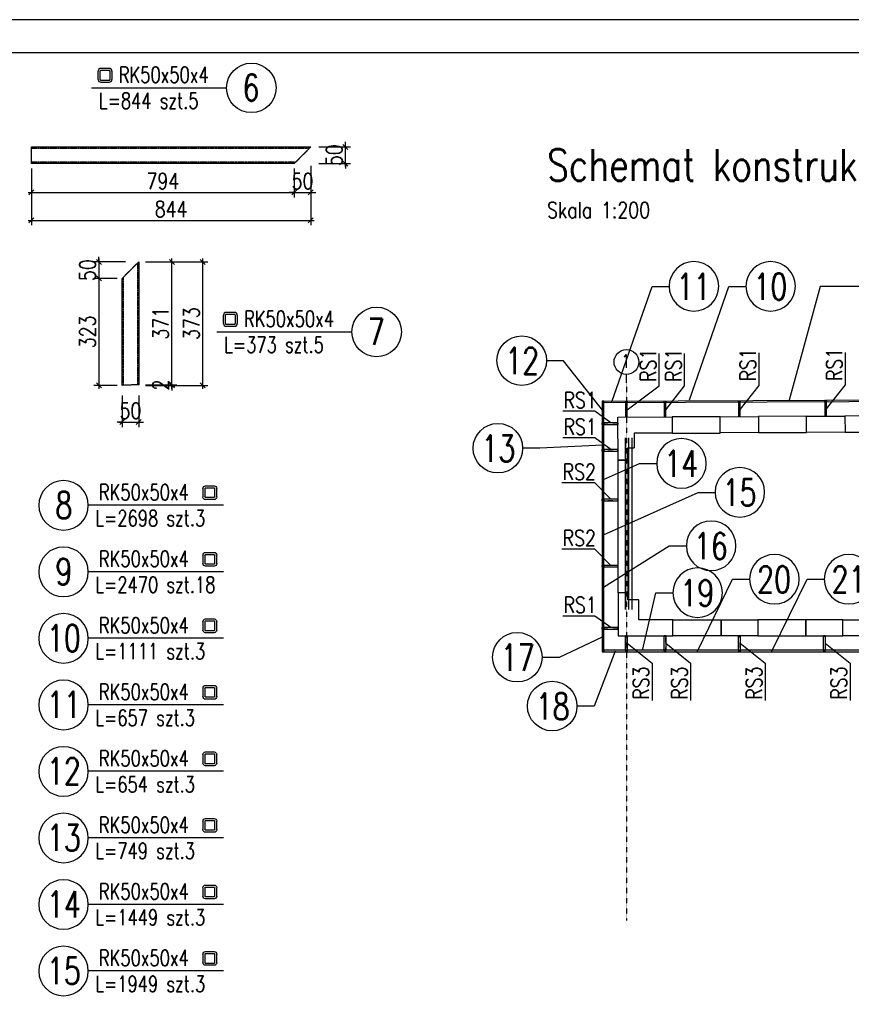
# Model space of a CAD drawing. Header units: millimetres. Extents: x 496414 to 508819, y 58885 to 64825.
# Tile 4 of 5: x 503509 to 506020, y 61852 to 64825. Entities that reach past the tile are written whole.
import ezdxf
from ezdxf.enums import TextEntityAlignment as Align

# ---------------------------------------------------------------- set-up
doc = ezdxf.new("R2010")
doc.units = ezdxf.units.MM
doc.linetypes.add('CENTER2', pattern=[1.125, 0.75, -0.125, 0.125, -0.125])
doc.linetypes.add('PRZERYWANA', pattern=[0.282222, 0.141111, -0.141111])
for name, color, linetype in [('11 - opisy TXT2', 4, 'Continuous'), ('111 - opisy TXT3', 2, 'Continuous'), ('2 - linie odniesienia opisy', 8, 'Continuous'), ('3 - linia 1', 1, 'Continuous'), ('33 - linia 2', 3, 'Continuous'), ('44 - osie 2', 6, 'CENTER2'), ('555 - cienka przerywana 3', 1, 'PRZERYWANA')]:
    doc.layers.add(name, color=color, linetype=linetype)
doc.styles.add('TXT2', font='simplex.shx', dxfattribs={"width": 0.8, "height": 48})
doc.dimstyles.new('R1 - milimetry', dxfattribs={"dimtxt": 48, "dimasz": 15, "dimexe": 15, "dimexo": 15, "dimgap": 10, "dimtad": 0, "dimdec": 0, "dimzin": 0, "dimdsep": 46, "dimtxsty": 'TXT2', "dimblk1": 'OBLIQUE', "dimblk2": 'OBLIQUE', "dimsah": 1, "dimcen": -0.6, "dimdle": 10, "dimclrt": 4, "dimadec": 0, "dimazin": 0, "dimtfac": 0.75, "dimtdec": 0, "dimtix": 1, "dimtmove": 2, "dimatfit": 3, "dimldrblk": 'OBLIQUE', "dimfxl": 80, "dimfxlon": 1, "dimtvp": 0.75, "dimtolj": 1, "dimtzin": 0, "dimarcsym": 0})

# ---------------------------------------------------------------- blocks, each defined once
blk = doc.blocks.new('pozycja')
at = {"layer": '111 - opisy TXT3', "linetype": 'Continuous'}
blk.add_circle((63.2, -0.2), 37.4, dxfattribs=at)
at = {"layer": '2 - linie odniesienia opisy', "linetype": 'Continuous'}
blk.add_line((0, 0), (25.8, 0), dxfattribs=at)
at = {"layer": '111 - opisy TXT3', "linetype": 'Continuous', "style": 'TXT2', "width": 0.75}
blk.add_attdef('NR', text='', height=40, dxfattribs=at).set_placement((62.6, -19.8), align=Align.CENTER)
blk = doc.blocks.new('A$C75F72A73')
at = {"layer": '44 - osie 2'}
for p, q in [((21743, 2113), (21743, -15330)), ((22169, 2113), (22169, -15330)), ((26919, 2112), (26919, -15331)), ((31088, 2113), (31088, -15330)), ((-6, 1361), (-6, -14870)), ((12534, 1277), (12534, -14773)), ((31505, 251), (21213, 251)), ((31763, -2796), (20807, -2796)), ((31763, -8012), (20807, -8012)), ((31505, -11392), (21213, -11392)), ((31505, -12992), (21802, -12992))]:
    blk.add_line(p, q, dxfattribs=at)
at = {"layer": '2 - linie odniesienia opisy'}
ref = blk.add_blockref('pozycja', (21743, 2113), dxfattribs=dict(at, xscale=10, yscale=10, zscale=10, rotation=90))
ref.add_attrib('NR', '3', dxfattribs={"layer": '111 - opisy TXT3', "linetype": 'Continuous', "height": 400, "style": 'TXT2', "width": 0.75}).set_placement((21723, 2568), align=Align.CENTER)
ref = blk.add_blockref('pozycja', (22169, 2113), dxfattribs=dict(at, xscale=10, yscale=10, zscale=10, rotation=90))
ref.add_attrib('NR', '4', dxfattribs={"layer": '111 - opisy TXT3', "linetype": 'Continuous', "height": 400, "style": 'TXT2', "width": 0.75}).set_placement((22150, 2568), align=Align.CENTER)
ref = blk.add_blockref('pozycja', (26919, 2112), dxfattribs=dict(at, xscale=10, yscale=10, zscale=10, rotation=90))
ref.add_attrib('NR', '5', dxfattribs={"layer": '111 - opisy TXT3', "linetype": 'Continuous', "height": 400, "style": 'TXT2', "width": 0.75}).set_placement((26900, 2567), align=Align.CENTER)
ref = blk.add_blockref('pozycja', (31088, 2113), dxfattribs=dict(at, xscale=10, yscale=10, zscale=10, rotation=90))
ref.add_attrib('NR', '6', dxfattribs={"layer": '111 - opisy TXT3', "linetype": 'Continuous', "height": 400, "style": 'TXT2', "width": 0.75}).set_placement((31069, 2568), align=Align.CENTER)
ref = blk.add_blockref('pozycja', (-6, 1361), dxfattribs=dict(at, xscale=10, yscale=10, zscale=10, rotation=90))
ref.add_attrib('NR', '1', dxfattribs={"layer": '111 - opisy TXT3', "linetype": 'Continuous', "height": 400, "style": 'TXT2', "width": 0.75}).set_placement((-25, 1816), align=Align.CENTER)
ref = blk.add_blockref('pozycja', (12534, 1277), dxfattribs=dict(at, xscale=10, yscale=10, zscale=10, rotation=90))
ref.add_attrib('NR', '2', dxfattribs={"layer": '111 - opisy TXT3', "linetype": 'Continuous', "height": 400, "style": 'TXT2', "width": 0.75}).set_placement((12515, 1732), align=Align.CENTER)
at = {"layer": '2 - linie odniesienia opisy', "xscale": 10, "yscale": 10, "zscale": 10}
for p, values in [((31505, 251), {'NR': 'C'}), ((31505, -2794), {'NR': 'B"'}), ((31505, -8009), {'NR': "B'"}), ((31505, -11392), {'NR': "A'"}), ((31505, -12992), {'NR': 'A'})]:
    blk.add_blockref('pozycja', p, dxfattribs=at).add_auto_attribs(values)
blk = doc.blocks.new('A$C7CE26488')
at = {"layer": '33 - linia 2'}
for points in [[(25, -8), (25, -42, -0.414214), (17, -50), (-17, -50, -0.414214), (-25, -42), (-25, -8, -0.414214), (-17, 0), (17, 0, -0.414214)], [(21, -8), (21, -42, -0.414214), (17, -46), (-17, -46, -0.414214), (-21, -42), (-21, -8, -0.414214), (-17, -4), (17, -4, -0.414214)]]:
    blk.add_lwpolyline(points, format="xyb", close=True, dxfattribs=at)
at = {"layer": '44 - osie 2'}
for points in [[(0, 6), (0, -55)], [(-38, -25), (40, -25)]]:
    blk.add_lwpolyline(points, dxfattribs=at)
blk = doc.blocks.new('A$C36F456F6')
at = {"layer": '33 - linia 2'}
for points in [[(25, 6), (25, 430), (-25, 430), (-25, 6)], [(25, 0), (-25, 0), (-25, 6), (25, 6)]]:
    blk.add_lwpolyline(points, close=True, dxfattribs=at)
at = {"layer": '555 - cienka przerywana 3'}
blk.add_lwpolyline([(21, 6), (21, 430), (-21, 430), (-21, 6)], close=True, dxfattribs=at)
at = {"layer": '44 - osie 2'}
blk.add_blockref('A$C7CE26488', (0, 480), dxfattribs=at)
blk = doc.blocks.new('p-op-p-5')
at = {"layer": '111 - opisy TXT3', "linetype": 'Continuous'}
blk.add_circle((241.4, -0.2), 37.4, dxfattribs=at)
at = {"layer": '2 - linie odniesienia opisy'}
for p, q in [((10.1, 12.4), (10.1, 25.2)), ((13.1, 12.4), (13.1, 25.2)), ((26.9, 29.2), (14.1, 29.2)), ((26.9, 26.2), (14.1, 26.2)), ((27.9, 25.2), (27.9, 12.4)), ((30.9, 25.2), (30.9, 12.4)), ((14.1, 11.4), (26.9, 11.4)), ((14.1, 8.4), (26.9, 8.4))]:
    blk.add_line(p, q, dxfattribs=at)
at = {"layer": '2 - linie odniesienia opisy', "linetype": 'Continuous'}
blk.add_line((0, 0), (204, 0), dxfattribs=at)
at = {"layer": '2 - linie odniesienia opisy'}
for centre, radius, start, end in [((14.1, 25.2), 4, 90, 180), ((14.1, 25.2), 1, 90, 180), ((26.9, 25.2), 4, 0, 90), ((26.9, 25.2), 1, 0, 90), ((14.1, 12.4), 4, 180, 270), ((14.1, 12.4), 1, 180, 270), ((26.9, 12.4), 1, 270, 0), ((26.9, 12.4), 4, 270, 0)]:
    blk.add_arc(centre, radius, start, end, dxfattribs=at)
at = {"layer": '111 - opisy TXT3', "linetype": 'Continuous', "style": 'TXT2', "width": 0.75}
blk.add_attdef('NR', text='', height=40, dxfattribs=at).set_placement((240.9, -19.8), align=Align.CENTER)
at = {"layer": '2 - linie odniesienia opisy', "color": 4, "style": 'TXT2', "width": 0.75}
blk.add_attdef('OPIS', text='', height=24, dxfattribs=at).set_placement((42.2, 0.4), align=Align.BOTTOM_LEFT)
blk.add_attdef('DLUGOSC', text='', height=24, dxfattribs=at).set_placement((42.1, -7.6), align=Align.TOP_LEFT)
blk = doc.blocks.new('_OBLIQUE')
at = {"color": 0, "linetype": 'ByBlock'}
blk.add_line((-0.5, -0.5), (0.5, 0.5), dxfattribs=at)
blk = doc.blocks.new('*D13')
at = {"layer": '2 - linie odniesienia opisy', "color": 0, "lineweight": -2, "ltscale": 40, "transparency": 16777216}
for p, q in [((503888.6, 63723.1), (503983.6, 63723.1)), ((503888.6, 63721.1), (503983.6, 63721.1)), ((503968.6, 63723.1), (503968.6, 63738.1)), ((503968.6, 63711.1), (503968.6, 63733.1)), ((503968.6, 63721.1), (503968.6, 63706.1))]:
    blk.add_line(p, q, dxfattribs=at)
at = {"layer": 'Defpoints', "color": 0, "transparency": 16777216}
for p in [(503818.2, 63721.1), (503868.1, 63723.1), (503968.6, 63723.1)]:
    blk.add_point(p, dxfattribs=at)
at = {"layer": '2 - linie odniesienia opisy', "color": 0, "lineweight": -2, "transparency": 16777216, "xscale": 15, "yscale": 15, "zscale": 15}
for p, rotation in [((503968.6, 63723.1), 270), ((503968.6, 63721.1), 90)]:
    blk.add_blockref('_OBLIQUE', p, dxfattribs=dict(at, rotation=rotation))
at = {"layer": '2 - linie odniesienia opisy', "color": 4, "ltscale": 40, "transparency": 16777216, "insert": (503934.6, 63722.1), "char_height": 48, "attachment_point": 5, "rotation": 90, "style": 'TXT2'}
blk.add_mtext('\\A1;2', dxfattribs=at)
blk = doc.blocks.new('*D14')
at = {"layer": '2 - linie odniesienia opisy', "color": 0, "lineweight": -2, "ltscale": 40, "transparency": 16777216}
for p, q in [((503968.6, 63713.1), (503968.6, 64104)), ((503888.6, 64094), (503983.6, 64094)), ((503888.6, 63723.1), (503983.6, 63723.1))]:
    blk.add_line(p, q, dxfattribs=at)
at = {"layer": 'Defpoints', "color": 0, "transparency": 16777216}
for p in [(503868.1, 64094), (503968.6, 64094), (503868.1, 63723.1)]:
    blk.add_point(p, dxfattribs=at)
at = {"layer": '2 - linie odniesienia opisy', "color": 0, "lineweight": -2, "transparency": 16777216, "xscale": 15, "yscale": 15, "zscale": 15}
for p, rotation in [((503968.6, 64094), 90), ((503968.6, 63723.1), 270)]:
    blk.add_blockref('_OBLIQUE', p, dxfattribs=dict(at, rotation=rotation))
at = {"layer": '2 - linie odniesienia opisy', "color": 4, "ltscale": 40, "transparency": 16777216, "insert": (503934.6, 63908.6), "char_height": 48, "attachment_point": 5, "rotation": 90, "style": 'TXT2'}
blk.add_mtext('\\A1;371', dxfattribs=at)
blk = doc.blocks.new('*D15')
at = {"layer": '2 - linie odniesienia opisy', "color": 0, "lineweight": -2, "ltscale": 40, "transparency": 16777216}
for p, q in [((504061.4, 63711.1), (504061.4, 64104)), ((503981.4, 64094), (504076.4, 64094)), ((503981.4, 63721.1), (504076.4, 63721.1))]:
    blk.add_line(p, q, dxfattribs=at)
at = {"layer": 'Defpoints', "color": 0, "transparency": 16777216}
for p in [(503868.1, 64094), (504061.4, 64094), (503818.2, 63721.1)]:
    blk.add_point(p, dxfattribs=at)
at = {"layer": '2 - linie odniesienia opisy', "color": 0, "lineweight": -2, "transparency": 16777216, "xscale": 15, "yscale": 15, "zscale": 15}
for p, rotation in [((504061.4, 64094), 90), ((504061.4, 63721.1), 270)]:
    blk.add_blockref('_OBLIQUE', p, dxfattribs=dict(at, rotation=rotation))
at = {"layer": '2 - linie odniesienia opisy', "color": 4, "ltscale": 40, "transparency": 16777216, "insert": (504027.4, 63907.5), "char_height": 48, "attachment_point": 5, "rotation": 90, "style": 'TXT2'}
blk.add_mtext('\\A1;373', dxfattribs=at)
blk = doc.blocks.new('*D16')
at = {"layer": '2 - linie odniesienia opisy', "color": 0, "lineweight": -2, "ltscale": 40, "transparency": 16777216}
for p, q in [((503747.8, 64094), (503747.8, 64109)), ((503747.8, 64104), (503747.8, 64034)), ((503827.8, 64094), (503732.8, 64094)), ((503803.1, 64044), (503732.8, 64044)), ((503747.8, 64044), (503747.8, 64029))]:
    blk.add_line(p, q, dxfattribs=at)
at = {"layer": 'Defpoints', "color": 0, "transparency": 16777216}
for p in [(503868.1, 64094), (503747.8, 64044), (503818.1, 64044)]:
    blk.add_point(p, dxfattribs=at)
at = {"layer": '2 - linie odniesienia opisy', "color": 0, "lineweight": -2, "transparency": 16777216, "xscale": 15, "yscale": 15, "zscale": 15}
for p, rotation in [((503747.8, 64094), 270), ((503747.8, 64044), 90)]:
    blk.add_blockref('_OBLIQUE', p, dxfattribs=dict(at, rotation=rotation))
at = {"layer": '2 - linie odniesienia opisy', "color": 4, "ltscale": 40, "transparency": 16777216, "insert": (503713.8, 64069), "char_height": 48, "attachment_point": 5, "rotation": 90, "style": 'TXT2'}
blk.add_mtext('\\A1;50', dxfattribs=at)
blk = doc.blocks.new('*D17')
at = {"layer": '2 - linie odniesienia opisy', "color": 0, "lineweight": -2, "ltscale": 40, "transparency": 16777216}
for p, q in [((503803.1, 64044), (503732.8, 64044)), ((503747.8, 64054), (503747.8, 63711.1)), ((503803.2, 63721.1), (503732.8, 63721.1))]:
    blk.add_line(p, q, dxfattribs=at)
at = {"layer": 'Defpoints', "color": 0, "transparency": 16777216}
for p in [(503818.1, 64044), (503747.8, 63721.1), (503818.2, 63721.1)]:
    blk.add_point(p, dxfattribs=at)
at = {"layer": '2 - linie odniesienia opisy', "color": 0, "lineweight": -2, "transparency": 16777216, "xscale": 15, "yscale": 15, "zscale": 15}
for p, rotation in [((503747.8, 64044), 90), ((503747.8, 63721.1), 270)]:
    blk.add_blockref('_OBLIQUE', p, dxfattribs=dict(at, rotation=rotation))
at = {"layer": '2 - linie odniesienia opisy', "color": 4, "ltscale": 40, "transparency": 16777216, "insert": (503713.8, 63882.5), "char_height": 48, "attachment_point": 5, "rotation": 90, "style": 'TXT2'}
blk.add_mtext('\\A1;323', dxfattribs=at)
blk = doc.blocks.new('*D18')
at = {"layer": '2 - linie odniesienia opisy', "color": 0, "lineweight": -2, "ltscale": 40, "transparency": 16777216}
for p, q in [((503818.2, 63690.4), (503818.2, 63595.4)), ((503868.1, 63690.4), (503868.1, 63595.4)), ((503818.2, 63610.4), (503803.2, 63610.4)), ((503808.2, 63610.4), (503878.1, 63610.4)), ((503868.1, 63610.4), (503883.1, 63610.4))]:
    blk.add_line(p, q, dxfattribs=at)
at = {"layer": 'Defpoints', "color": 0, "transparency": 16777216}
for p in [(503818.2, 63721.1), (503868.1, 63723.1), (503868.1, 63610.4)]:
    blk.add_point(p, dxfattribs=at)
at = {"layer": '2 - linie odniesienia opisy', "color": 0, "lineweight": -2, "transparency": 16777216, "xscale": 15, "yscale": 15, "zscale": 15}
blk.add_blockref('_OBLIQUE', (503818.2, 63610.4), dxfattribs=at)
at = {"layer": '2 - linie odniesienia opisy', "color": 0, "lineweight": -2, "transparency": 16777216, "xscale": 15, "yscale": 15, "zscale": 15, "rotation": 180}
blk.add_blockref('_OBLIQUE', (503868.1, 63610.4), dxfattribs=at)
at = {"layer": '2 - linie odniesienia opisy', "color": 4, "ltscale": 40, "transparency": 16777216, "insert": (503843.1, 63644.4), "char_height": 48, "attachment_point": 5, "style": 'TXT2'}
blk.add_mtext('\\A1;50', dxfattribs=at)
blk = doc.blocks.new('*D19')
at = {"layer": '2 - linie odniesienia opisy', "color": 0, "lineweight": -2, "ltscale": 40, "transparency": 16777216}
for p, q in [((503544.1, 64376), (503544.1, 64288.8)), ((504337.8, 64376), (504337.8, 64288.8)), ((503534.1, 64303.8), (504347.8, 64303.8))]:
    blk.add_line(p, q, dxfattribs=at)
at = {"layer": 'Defpoints', "color": 0, "transparency": 16777216}
for p in [(503544.1, 64391), (504337.8, 64391), (504337.8, 64303.8)]:
    blk.add_point(p, dxfattribs=at)
at = {"layer": '2 - linie odniesienia opisy', "color": 0, "lineweight": -2, "transparency": 16777216, "xscale": 15, "yscale": 15, "zscale": 15, "rotation": 180}
blk.add_blockref('_OBLIQUE', (503544.1, 64303.8), dxfattribs=at)
at = {"layer": '2 - linie odniesienia opisy', "color": 0, "lineweight": -2, "transparency": 16777216, "xscale": 15, "yscale": 15, "zscale": 15}
blk.add_blockref('_OBLIQUE', (504337.8, 64303.8), dxfattribs=at)
at = {"layer": '2 - linie odniesienia opisy', "color": 4, "ltscale": 40, "transparency": 16777216, "insert": (503941, 64337.8), "char_height": 48, "attachment_point": 5, "style": 'TXT2'}
blk.add_mtext('\\A1;794', dxfattribs=at)
blk = doc.blocks.new('*D20')
at = {"layer": '2 - linie odniesienia opisy', "color": 0, "lineweight": -2, "ltscale": 40, "transparency": 16777216}
for p, q in [((504337.8, 64376), (504337.8, 64288.8)), ((504387.8, 64383.8), (504387.8, 64288.8)), ((504337.8, 64303.8), (504322.8, 64303.8)), ((504327.8, 64303.8), (504397.8, 64303.8)), ((504387.8, 64303.8), (504402.8, 64303.8))]:
    blk.add_line(p, q, dxfattribs=at)
at = {"layer": 'Defpoints', "color": 0, "transparency": 16777216}
for p in [(504387.8, 64441), (504337.8, 64391), (504387.8, 64303.8)]:
    blk.add_point(p, dxfattribs=at)
at = {"layer": '2 - linie odniesienia opisy', "color": 0, "lineweight": -2, "transparency": 16777216, "xscale": 15, "yscale": 15, "zscale": 15}
blk.add_blockref('_OBLIQUE', (504337.8, 64303.8), dxfattribs=at)
at = {"layer": '2 - linie odniesienia opisy', "color": 0, "lineweight": -2, "transparency": 16777216, "xscale": 15, "yscale": 15, "zscale": 15, "rotation": 180}
blk.add_blockref('_OBLIQUE', (504387.8, 64303.8), dxfattribs=at)
at = {"layer": '2 - linie odniesienia opisy', "color": 4, "ltscale": 40, "transparency": 16777216, "insert": (504362.8, 64337.8), "char_height": 48, "attachment_point": 5, "style": 'TXT2'}
blk.add_mtext('\\A1;50', dxfattribs=at)
blk = doc.blocks.new('*D21')
at = {"layer": '2 - linie odniesienia opisy', "color": 0, "lineweight": -2, "ltscale": 40, "transparency": 16777216}
for p, q in [((503544.1, 64299.4), (503544.1, 64204.4)), ((504387.8, 64299.4), (504387.8, 64204.4)), ((503534.1, 64219.4), (504397.8, 64219.4))]:
    blk.add_line(p, q, dxfattribs=at)
at = {"layer": 'Defpoints', "color": 0, "transparency": 16777216}
for p in [(504387.8, 64441), (503544.1, 64391), (504387.8, 64219.4)]:
    blk.add_point(p, dxfattribs=at)
at = {"layer": '2 - linie odniesienia opisy', "color": 0, "lineweight": -2, "transparency": 16777216, "xscale": 15, "yscale": 15, "zscale": 15, "rotation": 180}
blk.add_blockref('_OBLIQUE', (503544.1, 64219.4), dxfattribs=at)
at = {"layer": '2 - linie odniesienia opisy', "color": 0, "lineweight": -2, "transparency": 16777216, "xscale": 15, "yscale": 15, "zscale": 15}
blk.add_blockref('_OBLIQUE', (504387.8, 64219.4), dxfattribs=at)
at = {"layer": '2 - linie odniesienia opisy', "color": 4, "ltscale": 40, "transparency": 16777216, "insert": (503966, 64253.4), "char_height": 48, "attachment_point": 5, "style": 'TXT2'}
blk.add_mtext('\\A1;844', dxfattribs=at)
blk = doc.blocks.new('*D22')
at = {"layer": '2 - linie odniesienia opisy', "color": 0, "lineweight": -2, "ltscale": 40, "transparency": 16777216}
for p, q in [((504412.5, 64441), (504507.5, 64441)), ((504492.5, 64441), (504492.5, 64456)), ((504492.5, 64381), (504492.5, 64451)), ((504412.5, 64391), (504507.5, 64391)), ((504492.5, 64391), (504492.5, 64376))]:
    blk.add_line(p, q, dxfattribs=at)
at = {"layer": 'Defpoints', "color": 0, "transparency": 16777216}
for p in [(504387.8, 64441), (504492.5, 64441), (504337.8, 64391)]:
    blk.add_point(p, dxfattribs=at)
at = {"layer": '2 - linie odniesienia opisy', "color": 0, "lineweight": -2, "transparency": 16777216, "xscale": 15, "yscale": 15, "zscale": 15}
for p, rotation in [((504492.5, 64441), 270), ((504492.5, 64391), 90)]:
    blk.add_blockref('_OBLIQUE', p, dxfattribs=dict(at, rotation=rotation))
at = {"layer": '2 - linie odniesienia opisy', "color": 4, "ltscale": 40, "transparency": 16777216, "insert": (504458.5, 64416), "char_height": 48, "attachment_point": 5, "rotation": 90, "style": 'TXT2'}
blk.add_mtext('\\A1;50', dxfattribs=at)

msp = doc.modelspace()

# ---------------------------------------------------------------- linework, layer by layer
at = {"layer": '111 - opisy TXT3'}
msp.add_lwpolyline([(498218.6, 58985.3), (508718.6, 58985.3), (508718.6, 64725.3), (498218.6, 64725.3)], close=True, dxfattribs=at)
at = {"layer": '2 - linie odniesienia opisy'}
msp.add_lwpolyline([(497718.6, 58885.3), (508818.6, 58885.3), (508818.6, 64825.3), (497718.6, 64825.3)], close=True, dxfattribs=at)
at = {"layer": '2 - linie odniesienia opisy', "ltscale": 40}
for points in [[(505297.1, 63671.4), (505418.3, 64019.8)], [(505531.1, 63677.5), (505650.1, 64019.8)], [(505925.7, 64019.8), (505831.9, 63676.3)], [(507212, 64019.8), (505925.7, 64019.8)], [(505272.6, 63641.6), (505151.3, 63795.5)], [(505269.4, 63540.6), (505079.2, 63531)], [(505272, 63437.1), (505380.8, 63485.1)], [(505272, 63269.7), (505557.1, 63397.9)], [(505272, 63111.6), (505470.4, 63236.3)], [(505555.2, 62918.4), (505661.5, 63135.5)], [(505780.2, 62918.4), (505886.5, 63135.5)], [(505389.4, 62920.1), (505429.5, 63094.6)], [(505267.5, 62961.1), (505137.8, 62899.9)], [(505307, 62918.9), (505243.2, 62752.3)]]:
    msp.add_lwpolyline(points, dxfattribs=at)
at = {"layer": '2 - linie odniesienia opisy'}
for points in [[(505343.3, 63647.4), (505440.2, 63720), (505440.2, 63817.8)], [(505459.6, 63647.4), (505516.7, 63720), (505516.7, 63817.8)], [(505684.3, 63648.7), (505741.5, 63721.2), (505741.5, 63819.1)], [(505945.2, 63649.9), (506002.4, 63722.4), (506002.4, 63820.3)], [(505293.5, 63608.1), (505245.8, 63642.9), (505148.9, 63642.9)], [(505293.5, 63527.7), (505245.8, 63562.5), (505148.9, 63562.5)], [(505293.5, 63377.7), (505245.7, 63426.5), (505146.2, 63426.5)], [(505293.5, 63177.7), (505245.7, 63226.5), (505146.2, 63226.5)], [(505293.5, 62989.7), (505245.8, 63024.5), (505148.9, 63024.5)], [(505343.3, 62942.9), (505418.7, 62882.4), (505418.7, 62769.7)], [(505459.5, 62942.8), (505534.9, 62882.3), (505534.9, 62769.7)], [(505684.7, 62942.8), (505760.1, 62882.3), (505760.1, 62769.7)], [(505940.9, 62942.9), (506016.3, 62882.4), (506016.3, 62769.7)]]:
    msp.add_lwpolyline(points, dxfattribs=at)
at = {"layer": '3 - linia 1'}
for points in [[(505344.9, 63494.9), (505315.9, 63494.9), (505315.3, 63625.2), (505478.8, 63625.9), (505478.8, 63577.2), (505364.8, 63576.7), (505364.8, 63532.4)], [(505337.9, 63043.9), (505337.9, 63562.4)], [(505347.9, 63043.9), (505347.9, 63562.4)], [(505357.9, 63043.9), (505357.9, 63562.4)], [(505344.9, 63494.9), (505344.9, 63532.4), (505364.8, 63532.4)]]:
    msp.add_lwpolyline(points, dxfattribs=at)
for points in [[(505478.8, 63625.9), (505478.8, 63577.2), (505623.8, 63577.2), (505623.6, 63626.6)], [(505739.8, 63627.1), (505740.1, 63578.4), (505623.8, 63577.9), (505623.8, 63626.6)], [(505739.8, 63627.1), (505739.8, 63578.4), (505884.8, 63579.1), (505884.6, 63627.7)], [(506000.8, 63628.3), (506001.1, 63579.7), (505884.8, 63579.1), (505884.6, 63627.7)], [(506000.8, 63627.7), (506001.1, 63579.7), (506145.8, 63580.3), (506145.6, 63628.9)], [(505315.9, 63494.9), (505344.9, 63494.9), (505344.9, 63094.9), (505315.9, 63094.9)], [(505315.9, 63094.9), (505315.9, 62964.7), (505481.3, 62964.7), (505481.3, 63012.7), (505378.3, 63012.7), (505378.3, 63073.9), (505344.9, 63073.9), (505344.9, 63094.9)], [(505481.3, 63012.7), (505627.3, 63012.7), (505627.3, 62964.7), (505481.3, 62964.7)], [(505627.3, 63012.7), (505737.3, 63012.7), (505737.3, 62964.7), (505627.3, 62964.7)], [(505737.3, 62964.7), (505882.3, 62964.7), (505882.3, 63012.7), (505737.3, 63012.7)], [(505882.3, 62964.7), (505994.8, 62964.7), (505994.8, 63012.7), (505882.3, 63012.7)], [(505994.8, 63012.7), (506139.8, 63012.7), (506139.8, 62964.7), (505994.8, 62964.7)]]:
    msp.add_lwpolyline(points, close=True, dxfattribs=at)
at = {"layer": '33 - linia 2'}
for points in [[(504337.8, 64391), (503544.1, 64391), (503544.1, 64441), (504387.8, 64441)], [(503818.2, 63721.1), (503818.1, 64044), (503868.1, 64094), (503868.1, 63723.1)], [(505267.5, 63577.5), (505267.5, 62916.7), (505272.5, 62916.7), (505272.5, 63673.2), (505267.5, 63673.2)], [(505272.5, 62916.7), (506524.4, 62916.7), (506524.4, 62921.7), (505272.5, 62921.7)]]:
    msp.add_lwpolyline(points, close=True, dxfattribs=at)
for points in [[(505272.5, 63673.2), (507520, 63683.2)], [(507515.8, 63678.2), (507245.8, 63676.8), (505272.5, 63668.2)]]:
    msp.add_lwpolyline(points, dxfattribs=at)
at = {"layer": '555 - cienka przerywana 3'}
for points in [[(504341.8, 64395), (503544.1, 64395), (503544.1, 64437), (504383.8, 64437)], [(503822.2, 63721.2), (503822.1, 64048), (503864.1, 64090), (503864.1, 63723)]]:
    msp.add_lwpolyline(points, close=True, dxfattribs=at)

# ---------------------------------------------------------------- block references
at = {"layer": '2 - linie odniesienia opisy'}
ref = msp.add_blockref('p-op-p-5', (503725.5, 64619.8), dxfattribs=dict(at, xscale=2, yscale=2, zscale=2))
ref.add_attrib('OPIS', 'RK50x50x4', dxfattribs={"color": 4, "height": 48, "style": 'TXT2', "width": 0.75}).set_placement((503808.1, 64620.6), align=Align.BOTTOM_LEFT)
ref.add_attrib('DLUGOSC', '  L=844 szt.5', dxfattribs={"color": 4, "height": 48, "style": 'TXT2', "width": 0.75}).set_placement((503698.7, 64604.6), align=Align.TOP_LEFT)
ref.add_attrib('NR', '6', dxfattribs={"layer": '111 - opisy TXT3', "linetype": 'Continuous', "height": 80, "style": 'TXT2', "width": 0.75}).set_placement((504207.3, 64580.2), align=Align.CENTER)
ref = msp.add_blockref('pozycja', (505418.3, 64019.8), dxfattribs=dict(at, xscale=-2, yscale=2, zscale=2, rotation=180))
ref.add_attrib('NR', '11', dxfattribs={"layer": '111 - opisy TXT3', "linetype": 'Continuous', "height": 80, "style": 'TXT2', "width": 0.75}).set_placement((505543.6, 63979.4), align=Align.CENTER)
ref = msp.add_blockref('pozycja', (505650.1, 64019.8), dxfattribs=dict(at, xscale=-2, yscale=2, zscale=2, rotation=180))
ref.add_attrib('NR', '10', dxfattribs={"layer": '111 - opisy TXT3', "linetype": 'Continuous', "height": 80, "style": 'TXT2', "width": 0.75}).set_placement((505775.4, 63979.4), align=Align.CENTER)
ref = msp.add_blockref('p-op-p-5', (504103.9, 63882.9), dxfattribs=dict(at, xscale=2, yscale=2, zscale=2))
ref.add_attrib('OPIS', 'RK50x50x4', dxfattribs={"color": 4, "height": 48, "style": 'TXT2', "width": 0.75}).set_placement((504186.5, 63883.6), align=Align.BOTTOM_LEFT)
ref.add_attrib('DLUGOSC', '  L=373 szt.5', dxfattribs={"color": 4, "height": 48, "style": 'TXT2', "width": 0.75}).set_placement((504077, 63867.6), align=Align.TOP_LEFT)
ref.add_attrib('NR', '7', dxfattribs={"layer": '111 - opisy TXT3', "linetype": 'Continuous', "height": 80, "style": 'TXT2', "width": 0.75}).set_placement((504585.6, 63843.3), align=Align.CENTER)
ref = msp.add_blockref('pozycja', (505151.3, 63795.5), dxfattribs=dict(at, xscale=2, yscale=2, zscale=2, rotation=180))
ref.add_attrib('NR', '12', dxfattribs={"layer": '111 - opisy TXT3', "linetype": 'Continuous', "height": 80, "style": 'TXT2', "width": 0.75}).set_placement((505026.1, 63755.1), align=Align.CENTER)
ref = msp.add_blockref('pozycja', (505079.2, 63531), dxfattribs=dict(at, xscale=2, yscale=2, zscale=2, rotation=180))
ref.add_attrib('NR', '13', dxfattribs={"layer": '111 - opisy TXT3', "linetype": 'Continuous', "height": 80, "style": 'TXT2', "width": 0.75}).set_placement((504954, 63490.7), align=Align.CENTER)
ref = msp.add_blockref('pozycja', (505380.8, 63485.1), dxfattribs=dict(at, xscale=-2, yscale=2, zscale=2, rotation=180))
ref.add_attrib('NR', '14', dxfattribs={"layer": '111 - opisy TXT3', "linetype": 'Continuous', "height": 80, "style": 'TXT2', "width": 0.75}).set_placement((505506.1, 63444.8), align=Align.CENTER)
ref = msp.add_blockref('pozycja', (505557.1, 63397.9), dxfattribs=dict(at, xscale=-2, yscale=2, zscale=2, rotation=180))
ref.add_attrib('NR', '15', dxfattribs={"layer": '111 - opisy TXT3', "linetype": 'Continuous', "height": 80, "style": 'TXT2', "width": 0.75}).set_placement((505682.3, 63357.5), align=Align.CENTER)
ref = msp.add_blockref('p-op-p-5', (504123.9, 63359.3), dxfattribs=dict(at, xscale=-2, yscale=2, zscale=2))
ref.add_attrib('OPIS', 'RK50x50x4', dxfattribs={"color": 4, "height": 48, "style": 'TXT2', "width": 0.75}).set_placement((503748.1, 63360), align=Align.BOTTOM_LEFT)
ref.add_attrib('DLUGOSC', '  L=2698 szt.3', dxfattribs={"color": 4, "height": 48, "style": 'TXT2', "width": 0.75}).set_placement((503687.9, 63344), align=Align.TOP_LEFT)
ref.add_attrib('NR', '8', dxfattribs={"layer": '111 - opisy TXT3', "linetype": 'Continuous', "height": 80, "style": 'TXT2', "width": 0.75}).set_placement((503642.1, 63319.6), align=Align.CENTER)
ref = msp.add_blockref('pozycja', (505470.4, 63236.3), dxfattribs=dict(at, xscale=-2, yscale=2, zscale=2, rotation=180))
ref.add_attrib('NR', '16', dxfattribs={"layer": '111 - opisy TXT3', "linetype": 'Continuous', "height": 80, "style": 'TXT2', "width": 0.75}).set_placement((505595.7, 63195.9), align=Align.CENTER)
ref = msp.add_blockref('p-op-p-5', (504123.9, 63158.4), dxfattribs=dict(at, xscale=-2, yscale=2, zscale=2))
ref.add_attrib('OPIS', 'RK50x50x4', dxfattribs={"color": 4, "height": 48, "style": 'TXT2', "width": 0.75}).set_placement((503748.1, 63159.1), align=Align.BOTTOM_LEFT)
ref.add_attrib('DLUGOSC', '  L=2470 szt.18', dxfattribs={"color": 4, "height": 48, "style": 'TXT2', "width": 0.75}).set_placement((503687.9, 63143.1), align=Align.TOP_LEFT)
ref.add_attrib('NR', '9', dxfattribs={"layer": '111 - opisy TXT3', "linetype": 'Continuous', "height": 80, "style": 'TXT2', "width": 0.75}).set_placement((503642.1, 63118.8), align=Align.CENTER)
ref = msp.add_blockref('pozycja', (505661.5, 63135.5), dxfattribs=dict(at, xscale=-2, yscale=2, zscale=2, rotation=180))
ref.add_attrib('NR', '20', dxfattribs={"layer": '111 - opisy TXT3', "linetype": 'Continuous', "height": 80, "style": 'TXT2', "width": 0.75}).set_placement((505786.8, 63095.2), align=Align.CENTER)
ref = msp.add_blockref('pozycja', (505886.5, 63135.5), dxfattribs=dict(at, xscale=-2, yscale=2, zscale=2, rotation=180))
ref.add_attrib('NR', '21', dxfattribs={"layer": '111 - opisy TXT3', "linetype": 'Continuous', "height": 80, "style": 'TXT2', "width": 0.75}).set_placement((506011.7, 63095.2), align=Align.CENTER)
ref = msp.add_blockref('pozycja', (505429.5, 63094.6), dxfattribs=dict(at, xscale=-2, yscale=2, zscale=2, rotation=180))
ref.add_attrib('NR', '19', dxfattribs={"layer": '111 - opisy TXT3', "linetype": 'Continuous', "height": 80, "style": 'TXT2', "width": 0.75}).set_placement((505554.8, 63054.2), align=Align.CENTER)
ref = msp.add_blockref('p-op-p-5', (504123.9, 62957.5), dxfattribs=dict(at, xscale=-2, yscale=2, zscale=2))
ref.add_attrib('OPIS', 'RK50x50x4', dxfattribs={"color": 4, "height": 48, "style": 'TXT2', "width": 0.75}).set_placement((503748.1, 62958.2), align=Align.BOTTOM_LEFT)
ref.add_attrib('DLUGOSC', '  L=1111 szt.3', dxfattribs={"color": 4, "height": 48, "style": 'TXT2', "width": 0.75}).set_placement((503687.9, 62942.2), align=Align.TOP_LEFT)
ref.add_attrib('NR', '10', dxfattribs={"layer": '111 - opisy TXT3', "linetype": 'Continuous', "height": 80, "style": 'TXT2', "width": 0.75}).set_placement((503642.1, 62917.9), align=Align.CENTER)
ref = msp.add_blockref('pozycja', (505137.8, 62899.9), dxfattribs=dict(at, xscale=2, yscale=2, zscale=2, rotation=180))
ref.add_attrib('NR', '17', dxfattribs={"layer": '111 - opisy TXT3', "linetype": 'Continuous', "height": 80, "style": 'TXT2', "width": 0.75}).set_placement((505012.5, 62859.6), align=Align.CENTER)
ref = msp.add_blockref('p-op-p-5', (504123.9, 62756.6), dxfattribs=dict(at, xscale=-2, yscale=2, zscale=2))
ref.add_attrib('OPIS', 'RK50x50x4', dxfattribs={"color": 4, "height": 48, "style": 'TXT2', "width": 0.75}).set_placement((503748.1, 62757.3), align=Align.BOTTOM_LEFT)
ref.add_attrib('DLUGOSC', '  L=657 szt.3', dxfattribs={"color": 4, "height": 48, "style": 'TXT2', "width": 0.75}).set_placement((503687.9, 62741.3), align=Align.TOP_LEFT)
ref.add_attrib('NR', '11', dxfattribs={"layer": '111 - opisy TXT3', "linetype": 'Continuous', "height": 80, "style": 'TXT2', "width": 0.75}).set_placement((503642.1, 62717), align=Align.CENTER)
ref = msp.add_blockref('pozycja', (505243.2, 62752.3), dxfattribs=dict(at, xscale=2, yscale=2, zscale=2, rotation=180))
ref.add_attrib('NR', '18', dxfattribs={"layer": '111 - opisy TXT3', "linetype": 'Continuous', "height": 80, "style": 'TXT2', "width": 0.75}).set_placement((505118, 62711.9), align=Align.CENTER)
ref = msp.add_blockref('p-op-p-5', (504123.9, 62555.7), dxfattribs=dict(at, xscale=-2, yscale=2, zscale=2))
ref.add_attrib('OPIS', 'RK50x50x4', dxfattribs={"color": 4, "height": 48, "style": 'TXT2', "width": 0.75}).set_placement((503748.1, 62556.4), align=Align.BOTTOM_LEFT)
ref.add_attrib('DLUGOSC', '  L=654 szt.3', dxfattribs={"color": 4, "height": 48, "style": 'TXT2', "width": 0.75}).set_placement((503687.9, 62540.4), align=Align.TOP_LEFT)
ref.add_attrib('NR', '12', dxfattribs={"layer": '111 - opisy TXT3', "linetype": 'Continuous', "height": 80, "style": 'TXT2', "width": 0.75}).set_placement((503642.1, 62516.1), align=Align.CENTER)
ref = msp.add_blockref('p-op-p-5', (504123.9, 62354.8), dxfattribs=dict(at, xscale=-2, yscale=2, zscale=2))
ref.add_attrib('OPIS', 'RK50x50x4', dxfattribs={"color": 4, "height": 48, "style": 'TXT2', "width": 0.75}).set_placement((503748.1, 62355.5), align=Align.BOTTOM_LEFT)
ref.add_attrib('DLUGOSC', '  L=749 szt.3', dxfattribs={"color": 4, "height": 48, "style": 'TXT2', "width": 0.75}).set_placement((503687.9, 62339.5), align=Align.TOP_LEFT)
ref.add_attrib('NR', '13', dxfattribs={"layer": '111 - opisy TXT3', "linetype": 'Continuous', "height": 80, "style": 'TXT2', "width": 0.75}).set_placement((503642.1, 62315.2), align=Align.CENTER)
ref = msp.add_blockref('p-op-p-5', (504123.9, 62154), dxfattribs=dict(at, xscale=-2, yscale=2, zscale=2))
ref.add_attrib('OPIS', 'RK50x50x4', dxfattribs={"color": 4, "height": 48, "style": 'TXT2', "width": 0.75}).set_placement((503748.1, 62154.7), align=Align.BOTTOM_LEFT)
ref.add_attrib('DLUGOSC', '  L=1449 szt.3', dxfattribs={"color": 4, "height": 48, "style": 'TXT2', "width": 0.75}).set_placement((503687.9, 62138.7), align=Align.TOP_LEFT)
ref.add_attrib('NR', '14', dxfattribs={"layer": '111 - opisy TXT3', "linetype": 'Continuous', "height": 80, "style": 'TXT2', "width": 0.75}).set_placement((503642.1, 62114.3), align=Align.CENTER)
ref = msp.add_blockref('p-op-p-5', (504123.9, 61953.1), dxfattribs=dict(at, xscale=-2, yscale=2, zscale=2))
ref.add_attrib('OPIS', 'RK50x50x4', dxfattribs={"color": 4, "height": 48, "style": 'TXT2', "width": 0.75}).set_placement((503748.1, 61953.8), align=Align.BOTTOM_LEFT)
ref.add_attrib('DLUGOSC', '  L=1949 szt.3', dxfattribs={"color": 4, "height": 48, "style": 'TXT2', "width": 0.75}).set_placement((503687.9, 61937.8), align=Align.TOP_LEFT)
ref.add_attrib('NR', '15', dxfattribs={"layer": '111 - opisy TXT3', "linetype": 'Continuous', "height": 80, "style": 'TXT2', "width": 0.75}).set_placement((503642.1, 61913.4), align=Align.CENTER)
at = {"layer": '3 - linia 1', "xscale": 0.1, "yscale": 0.1, "zscale": 0.1}
msp.add_blockref('A$C75F72A73', (505341.4, 63592.5), dxfattribs=at)
at = {"layer": '33 - linia 2', "xscale": 0.1, "yscale": 0.1, "zscale": 0.1}
for p in [(505340.8, 63625.5), (505457.1, 63625.5), (505681.8, 63626.8), (505942.7, 63628)]:
    msp.add_blockref('A$C36F456F6', p, dxfattribs=at)
at = {"layer": '33 - linia 2', "yscale": 0.1, "zscale": 0.1}
for p, xscale, rotation in [((505315.3, 63605.2), 0.1, 89.99999999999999), ((505315.3, 63525.2), 0.1, 89.99999999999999), ((505315.3, 63375.2), 0.1, 89.99999999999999), ((505315.3, 63175.2), 0.1, 89.99999999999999), ((505315.3, 62987.2), 0.1, 89.99999999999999), ((505340.8, 62964.7), -0.1, 180), ((505457.1, 62964.7), -0.1, 180), ((505682.3, 62964.7), -0.1, 180), ((505938.5, 62964.7), -0.1, 180)]:
    msp.add_blockref('A$C36F456F6', p, dxfattribs=dict(at, xscale=xscale, rotation=rotation))

# ---------------------------------------------------------------- texts
at = {"layer": '11 - opisy TXT2', "style": 'TXT2', "width": 0.8}
for s, p in [('RS1', (505430.5, 63731.6, 0)), ('RS1', (505507, 63731.6, 0)), ('RS1', (505731.8, 63732.9, 0)), ('RS1', (505992.7, 63734.1, 0)), ('RS3', (505409, 62771.8, 0)), ('RS3', (505525.2, 62771.8, 0)), ('RS3', (505750.4, 62771.8, 0)), ('RS3', (506006.6, 62771.9, 0))]:
    msp.add_text(s, height=48, rotation=90, dxfattribs=at).set_placement(p)
for s, p in [('RS1', (505151, 63652.6, 0)), ('RS1', (505151, 63572.2, 0)), ('RS2', (505148.3, 63436.1, 0)), ('RS2', (505148.3, 63236.1, 0)), ('RS1', (505151, 63034.2, 0))]:
    msp.add_text(s, height=48, dxfattribs=at).set_placement(p)
at = {"layer": '111 - opisy TXT3', "insert": (505101.3, 64434.4), "char_height": 96, "attachment_point": 1, "style": 'TXT2'}
msp.add_mtext_dynamic_manual_height_columns('Schemat konstrukcji attyki\\P{\\A1;\\H0.5x;\\C4;Skala 1:200}', width=2314.09, gutter_width=560, heights=[0], dxfattribs=at)

# ---------------------------------------------------------------- dimensions: what is measured, and where the dimension line sits
at = {"layer": '2 - linie odniesienia opisy', "ltscale": 40}
for base, p1, p2, picture, middle in [((504387.8, 64219.4), (503544.1, 64391), (504387.8, 64441), '*D21', (503966, 64253.4)), ((504387.8, 64303.8), (504337.8, 64391), (504387.8, 64441), '*D20', (504362.8, 64337.8)), ((504337.8, 64303.8), (503544.1, 64391), (504337.8, 64391), '*D19', (503941, 64337.8)), ((503868.1, 63610.4), (503818.2, 63721.1), (503868.1, 63723.1), '*D18', (503843.1, 63644.4))]:
    dim = msp.add_linear_dim(base=base, p1=p1, p2=p2, dimstyle='R1 - milimetry', dxfattribs=at)
    dim.commit()
    dim.dimension.update_dxf_attribs({"geometry": picture, "text_midpoint": middle})
for base, p1, p2, picture, middle in [((504492.5, 64441), (504337.8, 64391), (504387.8, 64441), '*D22', (504458.5, 64416)), ((503747.8, 64044), (503868.1, 64094), (503818.1, 64044), '*D16', (503713.8, 64069)), ((504061.4, 64094), (503818.2, 63721.1), (503868.1, 64094), '*D15', (504027.4, 63907.5)), ((503968.6, 64094), (503868.1, 63723.1), (503868.1, 64094), '*D14', (503934.6, 63908.6)), ((503747.8, 63721.1), (503818.1, 64044), (503818.2, 63721.1), '*D17', (503713.8, 63882.5)), ((503968.6, 63723.1), (503818.2, 63721.1), (503868.1, 63723.1), '*D13', (503934.6, 63722.1))]:
    dim = msp.add_linear_dim(base=base, p1=p1, p2=p2, angle=90, dimstyle='R1 - milimetry', dxfattribs=at)
    dim.commit()
    dim.dimension.update_dxf_attribs({"geometry": picture, "text_midpoint": middle})

doc.saveas('drawing.dxf')
